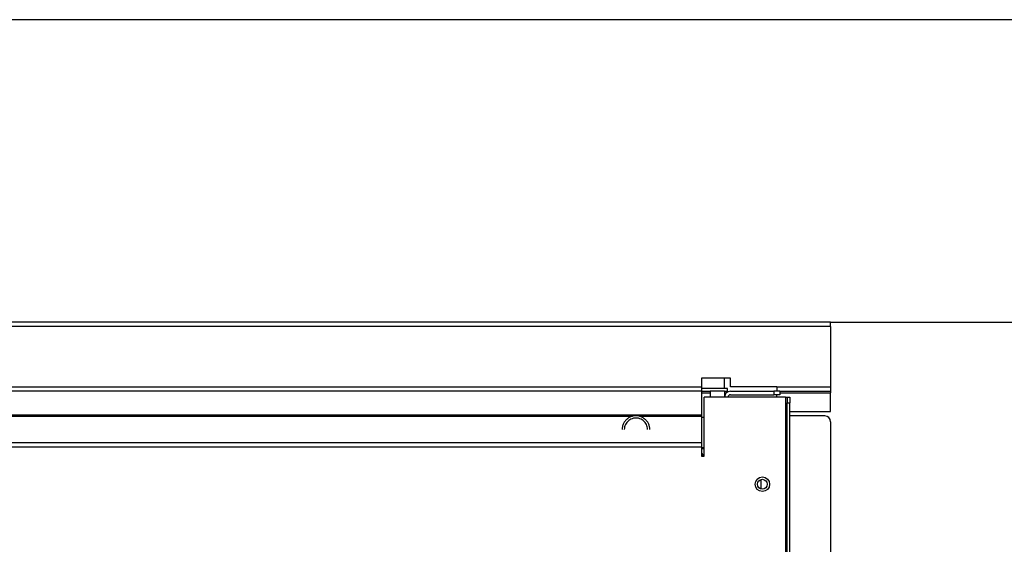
# Model space of a CAD drawing. Header units: inches. Extents: x -657 to 915, y -275 to 608.
# Tile 23 of 24: x 393 to 732, y 405 to 585. Entities that reach past the tile are written whole.
import ezdxf

# ---------------------------------------------------------------- set-up
doc = ezdxf.new("R2010")
doc.units = ezdxf.units.IN
doc.layers.add('1', color=7, linetype='Continuous')
doc.styles.add('CONVERTER_11', font='txt.shx', dxfattribs={"width": 0.9})
doc.dimstyles.new('ME10_DIM_11', dxfattribs={"dimtxt": 10, "dimasz": 3.5, "dimexe": 2, "dimexo": 0, "dimgap": 10, "dimtad": 1, "dimdec": 1, "dimdsep": 46, "dimtxsty": 'CONVERTER_11', "dimsah": 1, "dimcen": 0.09, "dimclrd": 2, "dimclre": 2, "dimclrt": 7, "dimadec": 0, "dimazin": 0, "dimtfac": 1, "dimtdec": 4, "dimtix": 1, "dimtmove": 0, "dimatfit": 3, "dimfxl": 0, "dimtolj": 1, "dimtzin": 0, "dimarcsym": 0})
doc.dimstyles.new('ME10_DIM_12', dxfattribs={"dimtxt": 10, "dimasz": 3.5, "dimexe": 2, "dimexo": 0, "dimgap": 10, "dimtad": 1, "dimdec": 1, "dimdsep": 46, "dimtxsty": 'CONVERTER_11', "dimsah": 1, "dimcen": 0.09, "dimclrd": 2, "dimclre": 2, "dimclrt": 7, "dimadec": 0, "dimazin": 0, "dimtfac": 1, "dimtdec": 4, "dimtix": 1, "dimtmove": 0, "dimatfit": 3, "dimfxl": 0, "dimtolj": 1, "dimtzin": 0, "dimarcsym": 0})

# ---------------------------------------------------------------- blocks, each defined once
blk = doc.blocks.new('TRAVERSINO_POSTERIORE_SLI__157', base_point=(-105.95, 450.3))
at = {"color": 7, "linetype": 'Continuous'}
for p, q in [((672.05, 481.1), (-105.95, 481.1)), ((672.05, 479.6), (672.05, 481.1)), ((672.05, 479.6), (672.05, 458.8)), ((627.55, 461.8), (627.55, 458.8)), ((637.55, 461.8), (627.55, 461.8)), ((637.55, 458.8), (637.55, 461.8)), ((627.55, 458.8), (627.55, 457.3)), ((636.55, 458.3), (627.55, 458.3)), ((636.55, 457.3), (636.55, 458.3)), ((653.55, 458.8), (637.55, 458.8)), ((653.55, 458.8), (653.55, 457.3)), ((672.05, 458.8), (672.05, 457.3)), ((627.55, 457.3), (630.55, 457.3)), ((635.55, 457.3), (636.55, 457.3)), ((636.55, 457.3), (636.55, 457.05)), ((636.55, 457.05), (636.55, 457.03)), ((653.55, 455.3), (653.55, 456.1)), ((654.55, 457.3), (672.05, 457.3)), ((672.05, 457.3), (672.05, 456.8)), ((672.05, 450.3), (672.05, 456.8)), ((658.05, 450.3), (672.05, 450.3))]:
    blk.add_line(p, q, dxfattribs=at)
at = {"color": 124, "linetype": 'Continuous'}
for p, q in [((672.05, 479.6), (-105.95, 479.6)), ((-61.45, 458.8), (627.55, 458.8)), ((653.55, 458.8), (672.05, 458.8)), ((627.55, 456.8), (630.55, 456.8)), ((635.55, 456.8), (636.23, 456.8)), ((654.55, 456.8), (672.05, 456.8))]:
    blk.add_line(p, q, dxfattribs=at)
blk = doc.blocks.new('cartone__158', base_point=(-91.95, 228.8))
at = {"color": 7, "linetype": 'Continuous'}
for p, q in [((627.55, 457.3), (-61.45, 457.3)), ((627.55, 457.3), (627.55, 449.08)), ((656.55, 455.3), (628.55, 455.3)), ((628.55, 434.97), (628.55, 455.3)), ((656.55, 455.3), (657.05, 455.3)), ((657.05, 455.3), (657.05, 453.3)), ((657.05, 455.3), (658.05, 455.3)), ((658.05, 455.3), (658.05, 453.3)), ((657.05, 231.8), (657.05, 453.3)), ((658.05, 231.8), (658.05, 453.3)), ((627.55, 449.08), (627.55, 448.61)), ((627.55, 448.61), (627.55, 439.5)), ((627.55, 439.5), (627.55, 438.1)), ((627.55, 438.1), (627.55, 434.97)), ((627.55, 434.97), (628.55, 434.97))]:
    blk.add_line(p, q, dxfattribs=at)
at = {"color": 124, "linetype": 'Continuous'}
for p, q in [((656.55, 455.3), (656.55, 228.8)), ((657.05, 453.3), (658.05, 453.3)), ((627.55, 449.08), (-61.45, 449.08)), ((603.66, 448.61), (-61.45, 448.61)), ((627.55, 448.61), (606.44, 448.61)), ((627.55, 439.5), (-61.45, 439.5)), ((627.55, 438.1), (-61.45, 438.1))]:
    blk.add_line(p, q, dxfattribs=at)
at = {"color": 7, "linetype": 'Continuous'}
blk.add_circle((648.55, 425.3), 2.5, dxfattribs=at)
blk = doc.blocks.new('soluzione3__159', base_point=(-91.95, 228.8))
blk.add_blockref('cartone__158', (-91.95, 228.8))
blk = doc.blocks.new('N272044A_Back_insulator__165', base_point=(-69.45, 458.3))
at = {"color": 7, "linetype": 'Continuous'}
blk.add_line((635.55, 458.3), (635.55, 461.8), dxfattribs=at)
blk = doc.blocks.new('273640A_COIBENTANTE_LATERALE_DX_SL-SLI_1__166', base_point=(630.55, 455.3))
at = {"color": 7, "linetype": 'Continuous'}
for p, q in [((630.55, 457.3), (630.55, 455.3)), ((635.55, 457.3), (630.55, 457.3)), ((635.55, 457.3), (635.55, 455.3))]:
    blk.add_line(p, q, dxfattribs=at)
blk = doc.blocks.new('Insulators__168', base_point=(-69.45, 455.3))
for name, p in [('N272044A_Back_insulator__165', (-69.45, 458.3)), ('273640A_COIBENTANTE_LATERALE_DX_SL-SLI_1__166', (630.55, 455.3))]:
    blk.add_blockref(name, p)
blk = doc.blocks.new('COLLETTORE__169', base_point=(627.55, 423.72))
at = {"color": 7, "linetype": 'Continuous'}
for p, q in [((628.55, 448.3), (627.55, 448.3)), ((647.97, 426.88), (647.97, 426.46)), ((647.97, 426.46), (647.97, 424.14)), ((647.97, 424.14), (647.97, 423.72))]:
    blk.add_line(p, q, dxfattribs=at)
blk = doc.blocks.new('GRUPPO_COLLETTORE_1__170', base_point=(627.55, 423.72))
blk.add_blockref('COLLETTORE__169', (627.55, 423.72))
blk = doc.blocks.new('256515B_BATTERIA600__171', base_point=(627.55, 423.72))
blk.add_blockref('GRUPPO_COLLETTORE_1__170', (627.55, 423.72))
blk = doc.blocks.new('GRUPPO_IDRAULICA_1__172', base_point=(627.55, 423.72))
blk.add_blockref('256515B_BATTERIA600__171', (627.55, 423.72))
blk = doc.blocks.new('N210039A_STAFFA_DX_SUPPORTO_BATTERIA__217', base_point=(627.55, 434.97))
at = {"color": 7, "linetype": 'Continuous'}
for p, q in [((628.55, 437.85), (627.55, 437.85)), ((628.55, 437.49), (627.55, 437.49)), ((627.69, 436.02), (627.55, 436.1)), ((628.18, 434.97), (628.07, 435.49)), ((628.15, 434.97), (628.16, 435.04))]:
    blk.add_line(p, q, dxfattribs=at)
blk.add_spline([(628.07, 435.49), (627.9, 435.77), (627.69, 436.02)], degree=3, dxfattribs=at)
blk = doc.blocks.new('212889_spalla_dx_SLR_per_EMEL__220', base_point=(633.01, 88.9))
at = {"color": 7, "linetype": 'Continuous'}
for p, q in [((637.55, 457.3), (652.55, 457.3)), ((637.55, 456.1), (652.55, 456.1)), ((654.55, 457.3), (652.55, 457.3)), ((654.55, 456.1), (652.55, 456.1)), ((654.55, 457.3), (654.55, 456.1)), ((670.05, 448.8), (658.05, 448.8)), ((672.05, 446.8), (672.05, 369.33)), ((658.05, 393.34), (658.78, 392.24)), ((658.78, 392.24), (659.05, 390.9)), ((659.05, 382.9), (659.05, 390.9)), ((658.78, 381.56), (658.05, 380.46)), ((658.05, 261.35), (671.17, 248.23)), ((658.05, 256.54), (658.78, 255.44)), ((658.78, 255.44), (659.05, 254.1)), ((659.05, 254.1), (659.05, 246.1)), ((658.78, 244.76), (658.05, 243.66)), ((672.05, 246.11), (672.05, 224.6)), ((668.05, 237.5), (658.05, 237.5)), ((671.05, 234.5), (671.05, 194.2)), ((635.55, 228.8), (635.55, 215.3)), ((637.35, 215.3), (635.55, 215.3)), ((635.55, 214.92), (635.55, 215.3)), ((636.75, 214.92), (636.75, 215.3)), ((637.35, 215.3), (637.35, 207.3)), ((635.55, 207.3), (635.55, 207.96)), ((635.55, 207.3), (635.55, 110.3)), ((637.35, 207.3), (635.55, 207.3)), ((636.75, 207.3), (636.75, 207.96)), ((644.55, 208.6), (644.55, 199.1)), ((665.05, 208.6), (644.55, 208.6)), ((665.05, 199.1), (665.05, 208.6)), ((635.48, 203.23), (635.51, 203.31)), ((635.51, 203.31), (635.52, 203.33)), ((635.52, 203.33), (635.54, 203.42)), ((635.54, 203.44), (635.55, 203.53)), ((635.54, 203.42), (635.54, 203.44)), ((635.55, 203.53), (635.55, 203.46)), ((633.01, 202.8), (634.75, 202.8)), ((634.75, 202.8), (634.78, 202.76)), ((634.78, 202.76), (634.86, 202.76)), ((634.86, 202.76), (634.89, 202.77)), ((634.89, 202.77), (634.97, 202.79)), ((634.97, 202.79), (635, 202.8)), ((635, 202.8), (635.07, 202.82)), ((635.07, 202.82), (635.1, 202.84)), ((635.1, 202.84), (635.17, 202.88)), ((635.17, 202.88), (635.2, 202.89)), ((635.2, 202.89), (635.26, 202.94)), ((635.26, 202.94), (635.29, 202.96)), ((635.29, 202.96), (635.34, 203.02)), ((635.34, 203.02), (635.36, 203.04)), ((635.36, 203.04), (635.43, 203.13)), ((635.43, 203.13), (635.47, 203.2)), ((635.47, 203.2), (635.48, 203.23)), ((665.05, 199.1), (644.55, 199.1)), ((666.05, 189.2), (657.05, 189.2)), ((652.05, 184.2), (652.05, 132.2)), ((633.01, 154.4), (634.75, 154.4)), ((634.75, 154.4), (634.75, 154.53)), ((634.75, 154.4), (634.83, 154.44)), ((634.83, 154.44), (634.86, 154.44)), ((634.86, 154.44), (634.94, 154.42)), ((634.94, 154.42), (634.97, 154.41)), ((634.97, 154.41), (635.05, 154.38)), ((635.05, 154.38), (635.07, 154.38)), ((635.07, 154.38), (635.15, 154.33)), ((635.15, 154.33), (635.17, 154.32)), ((635.17, 154.32), (635.24, 154.27)), ((635.24, 154.27), (635.26, 154.26)), ((635.26, 154.26), (635.33, 154.19)), ((635.33, 154.19), (635.34, 154.18)), ((635.34, 154.18), (635.4, 154.11)), ((635.4, 154.11), (635.41, 154.09)), ((635.41, 154.09), (635.46, 154.01)), ((635.46, 154.01), (635.47, 154)), ((635.47, 154), (635.5, 153.9)), ((635.5, 153.9), (635.51, 153.89)), ((635.51, 153.89), (635.55, 153.66)), ((635.55, 153.66), (635.55, 153.67)), ((635.55, 153.67), (635.55, 153.62)), ((672.05, 132.6), (672.05, 107.2)), ((649.05, 129.2), (640.55, 129.2)), ((640.55, 129.2), (640.55, 112.3)), ((635.55, 110.3), (635.55, 105.1)), ((637.55, 110.3), (635.55, 110.3)), ((636.75, 110.3), (636.75, 105.1)), ((637.55, 110.3), (638.55, 110.3)), ((636.75, 105.2), (637.55, 105.2)), ((670.05, 105.2), (637.55, 105.2)), ((637.55, 104.3), (637.65, 104.3)), ((637.55, 103.1), (637.65, 103.1)), ((637.65, 104.3), (679.15, 104.3)), ((637.65, 102.3), (637.65, 104.3)), ((637.65, 99.1), (637.65, 102.3)), ((679.15, 102.3), (679.15, 104.3)), ((679.25, 104.3), (679.15, 104.3)), ((679.25, 103.1), (679.15, 103.1)), ((679.15, 99.1), (679.15, 102.3)), ((689.05, 104.3), (679.25, 104.3)), ((680.05, 102.3), (680.05, 93.9)), ((689.05, 103.1), (681.08, 103.1)), ((681.25, 93.9), (681.25, 102.3)), ((689.05, 104.3), (692.05, 104.3)), ((689.05, 103.1), (692.05, 103.1)), ((692.05, 103.1), (692.05, 104.3)), ((637.65, 99.1), (637.65, 98.3)), ((639.65, 98.3), (637.65, 98.3)), ((637.65, 97.1), (637.65, 98.3)), ((677.15, 98.3), (639.65, 98.3)), ((677.15, 98.3), (679.15, 98.3)), ((679.15, 99.1), (679.15, 98.3)), ((679.15, 97.1), (679.15, 98.3)), ((639.65, 97.1), (637.65, 97.1)), ((639.65, 97.1), (677.15, 97.1)), ((677.15, 97.1), (679.15, 97.1)), ((680.05, 93.9), (680.05, 88.9)), ((681.25, 93.9), (681.25, 88.9)), ((680.05, 88.9), (681.25, 88.9))]:
    blk.add_line(p, q, dxfattribs=at)
at = {"color": 124, "linetype": 'Continuous'}
for p, q in [((652.55, 457.3), (652.55, 456.1)), ((637.55, 110.3), (637.55, 228.8)), ((636.98, 207.96), (636.98, 207.3)), ((634.75, 170.32), (634.75, 202.8)), ((634.75, 154.53), (634.75, 170.32)), ((637.55, 110.3), (637.55, 105.2)), ((637.65, 102.3), (679.15, 102.3)), ((689.05, 103.1), (689.05, 104.3)), ((637.65, 99.1), (679.15, 99.1)), ((639.65, 97.1), (639.65, 98.3)), ((677.15, 97.1), (677.15, 98.3)), ((680.05, 93.9), (681.25, 93.9))]:
    blk.add_line(p, q, dxfattribs=at)
at = {"color": 7, "linetype": 'Continuous'}
for centre, radius in [((648.55, 425.3), 1.7), ((648.55, 281.3), 1.7), ((647.05, 221.2), 1.7), ((654.05, 117.6), 2.75)]:
    blk.add_circle(centre, radius, dxfattribs=at)
for centre, radius, start, end in [((637.55, 455.3), 2, 90, 180), ((637.55, 455.3), 0.8, 90, 180), ((670.05, 446.8), 2, 0, 90), ((655.55, 382.9), 3.5, 337.5005, 0.0005), ((669.05, 246.11), 3, 0, 45), ((655.55, 246.1), 3.5, 337.5005, 0.0005), ((668.05, 234.5), 3, 0, 90), ((666.05, 194.2), 5, 270, 0), ((657.05, 184.2), 5, 90, 180), ((649.05, 132.2), 3, 270, 0), ((638.55, 112.3), 2, 270, 0), ((637.55, 105.1), 2, 180, 270), ((637.55, 105.1), 0.8, 180, 270), ((670.05, 107.2), 2, 270, 0), ((679.25, 102.3), 2, 0, 90), ((679.25, 102.3), 0.8, 0, 90)]:
    blk.add_arc(centre, radius, start, end, dxfattribs=at)
blk = doc.blocks.new('Telaio_SLR__221', base_point=(-125.95, 88.9))
for name, p in [('212889_spalla_dx_SLR_per_EMEL__220', (633.01, 88.9)), ('N210039A_STAFFA_DX_SUPPORTO_BATTERIA__217', (627.55, 434.97))]:
    blk.add_blockref(name, p)
blk = doc.blocks.new('portabulbo__222', base_point=(600.29, 444.12))
at = {"color": 7, "linetype": 'Continuous'}
for points in [[(609.81, 444.12), (609.69, 445.17), (609.34, 446.16), (608.77, 447.06), (608.02, 447.8), (607.11, 448.36), (606.11, 448.71), (605.05, 448.83), (603.99, 448.71), (602.98, 448.36), (602.08, 447.8), (601.33, 447.06), (600.76, 446.16), (600.41, 445.17), (600.29, 444.12)], [(609.06, 444.12), (608.96, 445.01), (608.66, 445.84), (608.18, 446.59), (607.55, 447.22), (606.79, 447.69), (605.94, 447.99), (605.05, 448.09), (604.16, 447.99), (603.31, 447.69), (602.55, 447.22), (601.91, 446.59), (601.44, 445.84), (601.14, 445.01), (601.04, 444.12)]]:
    blk.add_spline(points, degree=3, dxfattribs=at)
blk = doc.blocks.new('256515B_BATTERIA600__225', base_point=(-81.87, 423.72))
blk.add_blockref('portabulbo__222', (600.29, 444.12))
blk = doc.blocks.new('GRUPPO_IDRAULICA__226', base_point=(-81.87, 423.72))
blk.add_blockref('256515B_BATTERIA600__225', (-81.87, 423.72))
blk = doc.blocks.new('Structural_parts__227', base_point=(-180.45, 88.9))
for name, p in [('Telaio_SLR__221', (-125.95, 88.9)), ('GRUPPO_IDRAULICA__226', (-81.87, 423.72)), ('GRUPPO_IDRAULICA_1__172', (627.55, 423.72))]:
    blk.add_blockref(name, p)
blk = doc.blocks.new('Innova_Airleaf_SLS_mod_600__228', base_point=(-180.45, 88.9))
for name, p in [('Insulators__168', (-69.45, 455.3)), ('Structural_parts__227', (-180.45, 88.9))]:
    blk.add_blockref(name, p)
blk = doc.blocks.new('SLS_INCASSO__236', base_point=(-180.45, 88.9))
for name, p in [('TRAVERSINO_POSTERIORE_SLI__157', (-105.95, 450.3)), ('Innova_Airleaf_SLS_mod_600__228', (-180.45, 88.9)), ('soluzione3__159', (-91.95, 228.8))]:
    blk.add_blockref(name, p)
blk = doc.blocks.new('*D263')
at = {"layer": '1', "color": 2, "linetype": 'Continuous'}
for p, q in [((672.05, 481.1), (915.36, 481.1)), ((913.36, 481.1), (913.36, 89.4)), ((435.55, 89.4), (915.36, 89.4))]:
    blk.add_line(p, q, dxfattribs=at)
at = {"layer": '1', "color": 2}
for points in [[(913.82, 477.6), (912.9, 477.6), (913.36, 481.1)], [(912.9, 92.9), (913.82, 92.9), (913.36, 89.4)]]:
    blk.add_solid(points, dxfattribs=at)
at = {"layer": '1', "color": 7, "insert": (903.36, 250.04), "char_height": 10, "attachment_point": 7, "rotation": 90, "line_spacing_factor": 0.60024, "style": 'CONVERTER_11'}
blk.add_mtext('392', dxfattribs=at)
blk = doc.blocks.new('*D264')
at = {"layer": '1', "color": 2, "linetype": 'Continuous'}
for p, q in [((-180.25, 224.68), (-180.25, 587.2)), ((822.61, 261.44), (822.61, 587.2)), ((822.61, 585.2), (-180.25, 585.2))]:
    blk.add_line(p, q, dxfattribs=at)
at = {"layer": '1', "color": 2}
for points in [[(-176.75, 585.66), (-176.75, 584.74), (-180.25, 585.2)], [(819.11, 584.74), (819.11, 585.66), (822.61, 585.2)]]:
    blk.add_solid(points, dxfattribs=at)
at = {"layer": '1', "color": 7, "insert": (307.33, 595.2), "char_height": 10, "attachment_point": 7, "rotation": 0.0001, "line_spacing_factor": 0.60024, "style": 'CONVERTER_11'}
blk.add_mtext('L', dxfattribs=at)
blk = doc.blocks.new('A', base_point=(321.08, 285))
blk.add_blockref('SLS_INCASSO__236', (-180.45, 88.9))
at = {"layer": '1'}
dim = blk.add_linear_dim(base=(822.61, 585.2), p1=(-180.25, 224.68), p2=(822.61, 261.44), text='L', dimstyle='ME10_DIM_12', dxfattribs=at)
dim.commit()
dim.dimension.update_dxf_attribs({"geometry": '*D264', "text_midpoint": (310.33, 600.2), "text_rotation": 0.0001})
dim = blk.add_linear_dim(base=(913.36, 481.1), p1=(435.55, 89.4), p2=(672.05, 481.1), angle=90, text='392', dimstyle='ME10_DIM_11', dxfattribs=at)
dim.commit()
dim.dimension.update_dxf_attribs({"geometry": '*D263', "text_midpoint": (898.36, 262.04), "text_rotation": 90})

msp = doc.modelspace()

# ---------------------------------------------------------------- block references
msp.add_blockref('A', (321.08, 285))

doc.saveas('drawing.dxf')
